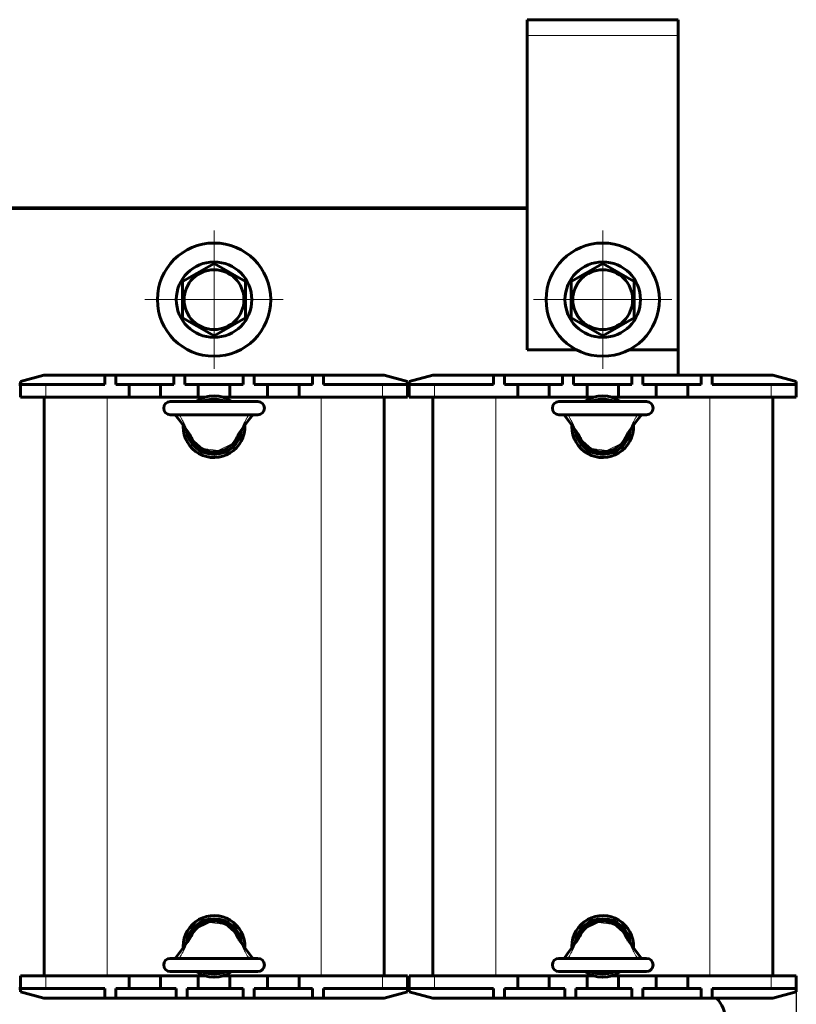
# Model space of a CAD drawing. Header units: millimetres. Extents: x 0 to 420, y 0 to 594.
# Tile 3 of 7: x 93 to 217, y 159 to 316. Entities that reach past the tile are written whole.
import ezdxf

# ---------------------------------------------------------------- set-up
doc = ezdxf.new("R2010")
doc.units = ezdxf.units.MM
for name, pattern in [('K5LT_AXLED', [19.5, 15, -1.5, 1.5, -1.5]), ('K5LT_BASIC', [0]), ('K5LT_THIN', [0])]:
    doc.linetypes.add(name, pattern=pattern)
doc.layers.add('Системный слой', color=7, linetype='Continuous')
doc.styles.add('KDIMTEXTSTYLE', font='GOST_AU.SHX', dxfattribs={"width": 0.96, "oblique": 15, "height": 5})
doc.dimstyles.new('KDIMSTYLE (1.00)', dxfattribs={"dimtxt": 5, "dimasz": 1, "dimexe": 2, "dimexo": 0, "dimgap": 1, "dimtad": 1, "dimtxsty": 'KDIMTEXTSTYLE', "dimsah": 1, "dimcen": 0, "dimdle": 1, "dimadec": 0, "dimazin": 0, "dimtfac": 0.667, "dimtmove": 0, "dimatfit": 3, "dimfxl": 1, "dimtvp": 1, "dimtolj": 1, "dimtzin": 0, "dimarcsym": 0})

# ---------------------------------------------------------------- blocks, each defined once
blk = doc.blocks.new('U0')
at = {"layer": 'Системный слой', "color": 150, "linetype": 'K5LT_BASIC', "lineweight": 60, "true_color": 0x0080ff}
for p, q in [((172.33, 163.67), (177.33, 163.67)), ((183.33, 163.67), (184.45, 163.67)), ((187.22, 163.67), (188.33, 163.67)), ((194.33, 163.67), (199.33, 163.67))]:
    blk.add_line(p, q, dxfattribs=at)
blk = doc.blocks.new('U1')
at = {"layer": 'Системный слой', "color": 150, "linetype": 'K5LT_BASIC', "lineweight": 60, "true_color": 0x0080ff}
for p, q in [((172.33, 255.67), (177.33, 255.67)), ((183.33, 255.67), (184.45, 255.67)), ((187.22, 255.67), (188.33, 255.67)), ((194.33, 255.67), (199.33, 255.67))]:
    blk.add_line(p, q, dxfattribs=at)
blk = doc.blocks.new('U2')
at = {"layer": 'Системный слой', "color": 150, "linetype": 'K5LT_BASIC', "lineweight": 60, "true_color": 0x0080ff}
for p, q in [((110.58, 163.67), (115.58, 163.67)), ((121.58, 163.67), (122.7, 163.67)), ((125.47, 163.67), (126.58, 163.67)), ((132.58, 163.67), (137.58, 163.67))]:
    blk.add_line(p, q, dxfattribs=at)
blk = doc.blocks.new('U3')
at = {"layer": 'Системный слой', "color": 150, "linetype": 'K5LT_BASIC', "lineweight": 60, "true_color": 0x0080ff}
for p, q in [((110.58, 255.67), (115.58, 255.67)), ((121.58, 255.67), (122.7, 255.67)), ((125.47, 255.67), (126.58, 255.67)), ((132.58, 255.67), (137.58, 255.67))]:
    blk.add_line(p, q, dxfattribs=at)
blk = doc.blocks.new('U6')
at = {"layer": 'Системный слой', "color": 150, "linetype": 'K5LT_BASIC', "lineweight": 60, "true_color": 0x0080ff}
for p, q in [((190.74, 168.14), (190.11, 169.03)), ((191.36, 167.28), (190.74, 168.14)), ((191.99, 166.47), (191.36, 167.28))]:
    blk.add_line(p, q, dxfattribs=at)
blk = doc.blocks.new('U7')
at = {"layer": 'Системный слой', "color": 150, "linetype": 'K5LT_BASIC', "lineweight": 60, "true_color": 0x0080ff}
for p, q in [((180.92, 168.13), (181.56, 169.03)), ((180.3, 167.28), (180.92, 168.13)), ((179.68, 166.47), (180.3, 167.28))]:
    blk.add_line(p, q, dxfattribs=at)
blk = doc.blocks.new('U13')
at = {"layer": 'Системный слой', "color": 150, "linetype": 'K5LT_BASIC', "lineweight": 60, "true_color": 0x0080ff}
for p, q in [((117.93, 252.87), (118.55, 252.05)), ((118.55, 252.05), (119.17, 251.2)), ((119.17, 251.2), (119.81, 250.3))]:
    blk.add_line(p, q, dxfattribs=at)
blk = doc.blocks.new('U14')
at = {"layer": 'Системный слой', "color": 150, "linetype": 'K5LT_BASIC', "lineweight": 60, "true_color": 0x0080ff}
for p, q in [((129.61, 252.05), (128.99, 251.2)), ((130.24, 252.87), (129.61, 252.05)), ((128.99, 251.2), (128.36, 250.3))]:
    blk.add_line(p, q, dxfattribs=at)
blk = doc.blocks.new('U15')
at = {"layer": 'Системный слой', "color": 150, "linetype": 'K5LT_BASIC', "lineweight": 60, "true_color": 0x0080ff}
for p, q in [((179.68, 252.87), (180.3, 252.05)), ((180.3, 252.05), (180.92, 251.2)), ((180.92, 251.2), (181.56, 250.3))]:
    blk.add_line(p, q, dxfattribs=at)
blk = doc.blocks.new('U16')
at = {"layer": 'Системный слой', "color": 150, "linetype": 'K5LT_BASIC', "lineweight": 60, "true_color": 0x0080ff}
for p, q in [((191.36, 252.05), (190.74, 251.2)), ((191.99, 252.87), (191.36, 252.05)), ((190.74, 251.2), (190.11, 250.3))]:
    blk.add_line(p, q, dxfattribs=at)
blk = doc.blocks.new('U17')
at = {"layer": 'Системный слой', "color": 150, "linetype": 'K5LT_BASIC', "lineweight": 60, "true_color": 0x0080ff}
for p, q in [((93.08, 257.67), (93.33, 257.67)), ((154.83, 257.67), (155.08, 257.67))]:
    blk.add_line(p, q, dxfattribs=at)
blk = doc.blocks.new('U18')
at = {"layer": 'Системный слой', "color": 150, "linetype": 'K5LT_BASIC', "lineweight": 60, "true_color": 0x0080ff}
for p, q in [((128.99, 168.14), (128.36, 169.03)), ((129.61, 167.28), (128.99, 168.14)), ((130.24, 166.47), (129.61, 167.28))]:
    blk.add_line(p, q, dxfattribs=at)
blk = doc.blocks.new('U19')
at = {"layer": 'Системный слой', "color": 150, "linetype": 'K5LT_BASIC', "lineweight": 60, "true_color": 0x0080ff}
for p, q in [((119.17, 168.13), (119.81, 169.03)), ((118.55, 167.28), (119.17, 168.13)), ((117.93, 166.47), (118.55, 167.28))]:
    blk.add_line(p, q, dxfattribs=at)
blk = doc.blocks.new('U20')
at = {"layer": 'Системный слой', "color": 150, "linetype": 'K5LT_BASIC', "lineweight": 60, "true_color": 0x0080ff}
for start, end in [(54.7187, 125.2813), (180, 2.4479), (177.5521, 180)]:
    blk.add_arc((185.83, 250.97), 4.9, start, end, dxfattribs=at)
blk = doc.blocks.new('U21')
at = {"layer": 'Системный слой', "color": 150, "linetype": 'K5LT_BASIC', "lineweight": 60, "true_color": 0x0080ff}
for start, end in [(357.5521, 180), (180, 182.4479), (234.7187, 305.2813)]:
    blk.add_arc((185.83, 168.37), 4.9, start, end, dxfattribs=at)
blk = doc.blocks.new('U22')
at = {"layer": 'Системный слой', "color": 150, "linetype": 'K5LT_BASIC', "lineweight": 60, "true_color": 0x0080ff}
for start, end in [(7.0448, 172.9551), (245.38, 294.62)]:
    blk.add_arc((185.83, 168.37), 4.4, start, end, dxfattribs=at)
blk = doc.blocks.new('U23')
at = {"layer": 'Системный слой', "color": 150, "linetype": 'K5LT_BASIC', "lineweight": 60, "true_color": 0x0080ff}
for start, end in [(65.38, 114.62), (187.0448, 352.9551)]:
    blk.add_arc((185.83, 250.97), 4.4, start, end, dxfattribs=at)
blk = doc.blocks.new('U24')
at = {"layer": 'Системный слой', "color": 150, "linetype": 'K5LT_BASIC', "lineweight": 60, "true_color": 0x0080ff}
for start, end in [(54.7187, 125.2813), (180, 2.4479), (177.5521, 180)]:
    blk.add_arc((124.08, 250.97), 4.9, start, end, dxfattribs=at)
blk = doc.blocks.new('U25')
at = {"layer": 'Системный слой', "color": 150, "linetype": 'K5LT_BASIC', "lineweight": 60, "true_color": 0x0080ff}
for start, end in [(357.5521, 180), (180, 182.4479), (234.7187, 305.2813)]:
    blk.add_arc((124.08, 168.37), 4.9, start, end, dxfattribs=at)
blk = doc.blocks.new('U26')
at = {"layer": 'Системный слой', "color": 150, "linetype": 'K5LT_BASIC', "lineweight": 60, "true_color": 0x0080ff}
for start, end in [(7.0448, 172.9551), (245.38, 294.62)]:
    blk.add_arc((124.08, 168.37), 4.4, start, end, dxfattribs=at)
blk = doc.blocks.new('U27')
at = {"layer": 'Системный слой', "color": 150, "linetype": 'K5LT_BASIC', "lineweight": 60, "true_color": 0x0080ff}
for start, end in [(65.38, 114.62), (187.0448, 352.9551)]:
    blk.add_arc((124.08, 250.97), 4.4, start, end, dxfattribs=at)
blk = doc.blocks.new('U28')
at = {"layer": 'Системный слой', "color": 150, "linetype": 'K5LT_BASIC', "lineweight": 60, "true_color": 0x0080ff}
for p, q in [((93.33, 161.67), (93.08, 161.67)), ((155.08, 161.67), (154.83, 161.67))]:
    blk.add_line(p, q, dxfattribs=at)
blk = doc.blocks.new('U33')
at = {"layer": 'Системный слой', "color": 150, "linetype": 'K5LT_BASIC', "lineweight": 60, "true_color": 0x0080ff}
for p, q in [((173.83, 263.17), (181.71, 263.17)), ((189.96, 263.17), (197.83, 263.17))]:
    blk.add_line(p, q, dxfattribs=at)
blk = doc.blocks.new('U34')
at = {"layer": 'Системный слой', "color": 7, "linetype": 'K5LT_THIN', "lineweight": 18}
for p, q in [((182.89, 171.03), (185.15, 172.17)), ((185.15, 172.17), (187.62, 171.83)), ((182.32, 170.29), (182.89, 171.03)), ((187.62, 171.83), (189.34, 170.29))]:
    blk.add_line(p, q, dxfattribs=at)
for centre, start, end in [((184.95, 168.83), 150.9338, 152.4786), ((186.72, 168.83), 27.521, 29.0666)]:
    blk.add_arc(centre, 3, start, end, dxfattribs=at)
blk = doc.blocks.new('U37')
at = {"layer": 'Системный слой', "color": 7, "linetype": 'K5LT_THIN', "lineweight": 18}
for p, q in [((122.3, 247.51), (120.57, 249.05)), ((127.59, 249.05), (127.02, 248.3)), ((124.76, 247.17), (122.3, 247.51)), ((127.02, 248.3), (124.76, 247.17))]:
    blk.add_line(p, q, dxfattribs=at)
for centre, start, end in [((123.2, 250.51), 207.521, 209.0666), ((124.97, 250.51), 330.9338, 332.4786)]:
    blk.add_arc(centre, 3, start, end, dxfattribs=at)
blk = doc.blocks.new('U38')
at = {"layer": 'Системный слой', "color": 7, "linetype": 'K5LT_THIN', "lineweight": 18}
for p, q in [((184.05, 247.51), (182.32, 249.05)), ((189.34, 249.05), (188.77, 248.3)), ((186.51, 247.17), (184.05, 247.51)), ((188.77, 248.3), (186.51, 247.17))]:
    blk.add_line(p, q, dxfattribs=at)
for centre, start, end in [((184.95, 250.51), 207.521, 209.0666), ((186.72, 250.51), 330.9338, 332.4786)]:
    blk.add_arc(centre, 3, start, end, dxfattribs=at)
blk = doc.blocks.new('U39')
at = {"layer": 'Системный слой', "color": 7, "linetype": 'K5LT_THIN', "lineweight": 18}
for p, q in [((121.14, 171.03), (123.4, 172.17)), ((123.4, 172.17), (125.87, 171.83)), ((120.57, 170.29), (121.14, 171.03)), ((125.87, 171.83), (127.59, 170.29))]:
    blk.add_line(p, q, dxfattribs=at)
for centre, start, end in [((123.2, 168.83), 150.9338, 152.4786), ((124.97, 168.83), 27.521, 29.0666)]:
    blk.add_arc(centre, 3, start, end, dxfattribs=at)
blk = doc.blocks.new('KDIMARROW_01')
at = {"layer": 'Системный слой'}
blk.add_hatch(color=0, dxfattribs=at).paths.add_polyline_path([(-7, -0.92), (0, 0), (-7, 0.92), (-6.3, 0)])
at = {"layer": 'Системный слой', "color": 0, "linetype": 'K5LT_THIN', "lineweight": 18}
for p, q in [((-6.3, 0), (-7, 0.92)), ((-7, 0.92), (0, 0)), ((0, 0), (-7, -0.92)), ((-7, -0.92), (-6.3, 0)), ((0, 0), (-1, 0))]:
    blk.add_line(p, q, dxfattribs=at)
blk = doc.blocks.new('U43')
at = {"layer": 'Системный слой', "color": 30, "linetype": 'K5LT_AXLED', "lineweight": 18, "true_color": 0xff8000}
for q in [(124.08, 282.17), (113.08, 271.17), (135.08, 271.17), (124.08, 260.17)]:
    blk.add_line((124.08, 271.17), q, dxfattribs=at)
blk = doc.blocks.new('U45')
at = {"layer": 'Системный слой', "color": 30, "linetype": 'K5LT_AXLED', "lineweight": 18, "true_color": 0xff8000}
for q in [(185.83, 282.17), (174.83, 271.17), (196.83, 271.17), (185.83, 260.17)]:
    blk.add_line((185.83, 271.17), q, dxfattribs=at)

msp = doc.modelspace()

# ---------------------------------------------------------------- linework, layer by layer
at = {"layer": 'Системный слой', "color": 150, "linetype": 'K5LT_BASIC', "lineweight": 60, "true_color": 0x0080ff}
for p, q in [((173.834, 315.666), (173.834, 313.166)), ((173.834, 315.666), (197.834, 315.666)), ((197.834, 313.166), (197.834, 315.666)), ((173.834, 313.166), (173.834, 263.166)), ((197.834, 263.166), (197.834, 313.166)), ((74.334, 285.766), (173.834, 285.766)), ((173.834, 285.666), (74.334, 285.666)), ((119.084, 274.053), (124.084, 276.94)), ((124.084, 276.94), (129.084, 274.053)), ((180.834, 274.053), (185.834, 276.94)), ((185.834, 276.94), (190.834, 274.053)), ((119.084, 268.279), (119.084, 274.053)), ((129.084, 274.053), (129.084, 268.279)), ((180.834, 268.279), (180.834, 274.053)), ((190.834, 274.053), (190.834, 268.279)), ((124.084, 265.393), (119.084, 268.279)), ((129.084, 268.279), (124.084, 265.393)), ((185.834, 265.393), (180.834, 268.279)), ((190.834, 268.279), (185.834, 265.393)), ((197.834, 259.166), (197.834, 263.166)), ((97.066, 259.166), (93.334, 258.166)), ((97.066, 259.166), (106.709, 259.166)), ((106.709, 259.166), (108.459, 259.166)), ((106.709, 257.666), (106.709, 259.166)), ((108.459, 257.666), (108.459, 259.166)), ((108.459, 259.166), (117.709, 259.166)), ((117.709, 257.666), (117.709, 259.166)), ((117.709, 259.166), (119.459, 259.166)), ((119.459, 259.166), (128.709, 259.166)), ((119.459, 257.666), (119.459, 259.166)), ((128.709, 257.666), (128.709, 259.166)), ((128.709, 259.166), (130.459, 259.166)), ((130.459, 259.166), (139.709, 259.166)), ((130.459, 257.666), (130.459, 259.166)), ((139.709, 259.166), (141.459, 259.166)), ((139.709, 257.666), (139.709, 259.166)), ((141.459, 259.166), (151.102, 259.166)), ((141.459, 257.666), (141.459, 259.166)), ((154.834, 258.166), (151.102, 259.166)), ((158.816, 259.166), (155.084, 258.166)), ((158.816, 259.166), (168.459, 259.166)), ((168.459, 259.166), (170.209, 259.166)), ((168.459, 257.666), (168.459, 259.166)), ((170.209, 257.666), (170.209, 259.166)), ((170.209, 259.166), (179.459, 259.166)), ((179.459, 257.666), (179.459, 259.166)), ((179.459, 259.166), (181.209, 259.166)), ((181.209, 259.166), (190.459, 259.166)), ((181.209, 257.666), (181.209, 259.166)), ((190.459, 257.666), (190.459, 259.166)), ((190.459, 259.166), (192.209, 259.166)), ((192.209, 259.166), (201.459, 259.166)), ((192.209, 257.666), (192.209, 259.166)), ((201.459, 259.166), (203.209, 259.166)), ((201.459, 257.666), (201.459, 259.166)), ((203.209, 259.166), (212.852, 259.166)), ((203.209, 257.666), (203.209, 259.166)), ((216.584, 258.166), (212.852, 259.166)), ((93.334, 257.666), (93.334, 258.166)), ((93.334, 257.666), (97.334, 257.666)), ((93.334, 255.666), (93.334, 257.666)), ((97.334, 257.666), (106.709, 257.666)), ((108.459, 257.666), (110.584, 257.666)), ((110.584, 257.666), (110.584, 255.666)), ((113.084, 257.666), (110.584, 257.666)), ((115.584, 257.666), (113.084, 257.666)), ((115.584, 255.666), (115.584, 257.666)), ((115.584, 257.666), (117.709, 257.666)), ((119.459, 257.666), (121.584, 257.666)), ((124.084, 257.666), (121.584, 257.666)), ((121.584, 257.666), (121.584, 255.666)), ((126.584, 257.666), (124.084, 257.666)), ((126.584, 255.666), (126.584, 257.666)), ((126.584, 257.666), (128.709, 257.666)), ((130.459, 257.666), (132.584, 257.666)), ((132.584, 257.666), (132.584, 255.666)), ((135.084, 257.666), (132.584, 257.666)), ((137.584, 257.666), (135.084, 257.666)), ((137.584, 255.666), (137.584, 257.666)), ((137.584, 257.666), (139.709, 257.666)), ((141.459, 257.666), (150.834, 257.666)), ((150.834, 257.666), (154.834, 257.666)), ((154.834, 257.666), (154.834, 258.166)), ((154.834, 255.666), (154.834, 257.666)), ((155.084, 257.666), (155.084, 258.166)), ((155.084, 257.666), (159.084, 257.666)), ((155.084, 255.666), (155.084, 257.666)), ((159.084, 257.666), (168.459, 257.666)), ((170.209, 257.666), (172.334, 257.666)), ((172.334, 257.666), (172.334, 255.666)), ((174.834, 257.666), (172.334, 257.666)), ((177.334, 257.666), (174.834, 257.666)), ((177.334, 255.666), (177.334, 257.666)), ((177.334, 257.666), (179.459, 257.666)), ((181.209, 257.666), (183.334, 257.666)), ((185.834, 257.666), (183.334, 257.666)), ((183.334, 257.666), (183.334, 255.666)), ((188.334, 257.666), (185.834, 257.666)), ((188.334, 255.666), (188.334, 257.666)), ((188.334, 257.666), (190.459, 257.666)), ((192.209, 257.666), (194.334, 257.666)), ((194.334, 257.666), (194.334, 255.666)), ((196.834, 257.666), (194.334, 257.666)), ((199.334, 257.666), (196.834, 257.666)), ((199.334, 255.666), (199.334, 257.666)), ((199.334, 257.666), (201.459, 257.666)), ((203.209, 257.666), (212.584, 257.666)), ((212.584, 257.666), (216.584, 257.666)), ((216.584, 257.666), (216.584, 258.166)), ((216.584, 255.666), (216.584, 257.666)), ((93.334, 255.666), (97.334, 255.666)), ((97.084, 163.666), (97.084, 255.666)), ((97.334, 255.666), (110.584, 255.666)), ((115.584, 255.666), (121.584, 255.666)), ((126.584, 255.666), (132.584, 255.666)), ((137.584, 255.666), (150.834, 255.666)), ((150.834, 255.666), (154.834, 255.666)), ((151.084, 163.666), (151.084, 255.666)), ((155.084, 255.666), (159.084, 255.666)), ((158.834, 163.666), (158.834, 255.666)), ((159.084, 255.666), (172.334, 255.666)), ((177.334, 255.666), (183.334, 255.666)), ((188.334, 255.666), (194.334, 255.666)), ((199.334, 255.666), (212.584, 255.666)), ((212.584, 255.666), (216.584, 255.666)), ((212.834, 163.666), (212.834, 255.666)), ((131.034, 254.966), (117.134, 254.966)), ((192.784, 254.966), (178.884, 254.966)), ((131.034, 252.866), (117.134, 252.866)), ((192.784, 252.866), (178.884, 252.866)), ((117.134, 166.466), (131.034, 166.466)), ((178.884, 166.466), (192.784, 166.466)), ((117.134, 164.366), (131.034, 164.366)), ((178.884, 164.366), (192.784, 164.366)), ((97.334, 163.666), (93.334, 163.666)), ((93.334, 163.666), (93.334, 161.666)), ((110.584, 163.666), (97.334, 163.666)), ((110.584, 163.666), (110.584, 161.666)), ((115.584, 161.666), (115.584, 163.666)), ((121.584, 163.666), (115.584, 163.666)), ((121.584, 163.666), (121.584, 161.666)), ((126.584, 161.666), (126.584, 163.666)), ((132.584, 163.666), (126.584, 163.666)), ((132.584, 163.666), (132.584, 161.666)), ((137.584, 161.666), (137.584, 163.666)), ((150.834, 163.666), (137.584, 163.666)), ((154.834, 163.666), (150.834, 163.666)), ((154.834, 163.666), (154.834, 161.666)), ((159.084, 163.666), (155.084, 163.666)), ((155.084, 163.666), (155.084, 161.666)), ((172.334, 163.666), (159.084, 163.666)), ((172.334, 163.666), (172.334, 161.666)), ((177.334, 161.666), (177.334, 163.666)), ((183.334, 163.666), (177.334, 163.666)), ((183.334, 163.666), (183.334, 161.666)), ((188.334, 161.666), (188.334, 163.666)), ((194.334, 163.666), (188.334, 163.666)), ((194.334, 163.666), (194.334, 161.666)), ((199.334, 161.666), (199.334, 163.666)), ((212.584, 163.666), (199.334, 163.666)), ((216.584, 163.666), (212.584, 163.666)), ((216.584, 163.666), (216.584, 161.666)), ((97.334, 161.666), (93.334, 161.666)), ((93.334, 161.666), (93.334, 161.166)), ((106.709, 161.666), (97.334, 161.666)), ((106.709, 161.666), (106.709, 160.166)), ((108.459, 161.666), (108.459, 160.166)), ((110.584, 161.666), (108.459, 161.666)), ((110.584, 161.666), (113.084, 161.666)), ((113.084, 161.666), (115.584, 161.666)), ((118.084, 161.666), (115.584, 161.666)), ((118.084, 161.666), (118.084, 160.166)), ((119.834, 161.666), (119.834, 160.166)), ((121.584, 161.666), (119.834, 161.666)), ((121.584, 161.666), (124.084, 161.666)), ((124.084, 161.666), (126.584, 161.666)), ((128.709, 161.666), (126.584, 161.666)), ((128.709, 161.666), (128.709, 160.166)), ((130.459, 161.666), (130.459, 160.166)), ((132.584, 161.666), (130.459, 161.666)), ((132.584, 161.666), (135.084, 161.666)), ((135.084, 161.666), (137.584, 161.666)), ((139.709, 161.666), (137.584, 161.666)), ((139.709, 161.666), (139.709, 160.166)), ((141.459, 161.666), (141.459, 160.166)), ((150.834, 161.666), (141.459, 161.666)), ((154.834, 161.666), (150.834, 161.666)), ((154.834, 161.666), (154.834, 161.166)), ((159.084, 161.666), (155.084, 161.666)), ((155.084, 161.666), (155.084, 161.166)), ((168.459, 161.666), (159.084, 161.666)), ((168.459, 161.666), (168.459, 160.166)), ((170.209, 161.666), (170.209, 160.166)), ((172.334, 161.666), (170.209, 161.666)), ((172.334, 161.666), (174.834, 161.666)), ((174.834, 161.666), (177.334, 161.666)), ((179.834, 161.666), (177.334, 161.666)), ((179.834, 161.666), (179.834, 160.166)), ((181.584, 161.666), (181.584, 160.166)), ((183.334, 161.666), (181.584, 161.666)), ((183.334, 161.666), (185.834, 161.666)), ((185.834, 161.666), (188.334, 161.666)), ((190.459, 161.666), (188.334, 161.666)), ((190.459, 161.666), (190.459, 160.166)), ((192.209, 161.666), (192.209, 160.166)), ((194.334, 161.666), (192.209, 161.666)), ((194.334, 161.666), (196.834, 161.666)), ((196.834, 161.666), (199.334, 161.666)), ((201.459, 161.666), (199.334, 161.666)), ((201.459, 161.666), (201.459, 160.166)), ((203.209, 161.666), (203.209, 160.166)), ((212.584, 161.666), (203.209, 161.666)), ((216.584, 161.666), (212.584, 161.666)), ((216.584, 161.666), (216.584, 161.166)), ((93.334, 161.166), (97.066, 160.166)), ((106.709, 160.166), (97.066, 160.166)), ((108.459, 160.166), (106.709, 160.166)), ((118.084, 160.166), (108.459, 160.166)), ((119.834, 160.166), (118.084, 160.166)), ((128.709, 160.166), (119.834, 160.166)), ((130.459, 160.166), (128.709, 160.166)), ((139.709, 160.166), (130.459, 160.166)), ((141.459, 160.166), (139.709, 160.166)), ((151.102, 160.166), (141.459, 160.166)), ((151.102, 160.166), (154.834, 161.166)), ((155.084, 161.166), (158.816, 160.166)), ((168.459, 160.166), (158.816, 160.166)), ((170.209, 160.166), (168.459, 160.166)), ((179.834, 160.166), (170.209, 160.166)), ((181.584, 160.166), (179.834, 160.166)), ((190.459, 160.166), (181.584, 160.166)), ((192.209, 160.166), (190.459, 160.166)), ((201.459, 160.166), (192.209, 160.166)), ((203.209, 160.166), (201.459, 160.166)), ((212.852, 160.166), (203.209, 160.166)), ((212.852, 160.166), (216.584, 161.166))]:
    msp.add_line(p, q, dxfattribs=at)
at = {"layer": 'Системный слой', "color": 7, "linetype": 'K5LT_THIN', "lineweight": 18}
for p, q in [((197.834, 313.166), (173.834, 313.166)), ((97.334, 255.666), (97.334, 257.666)), ((150.834, 255.666), (150.834, 257.666)), ((159.084, 255.666), (159.084, 257.666)), ((212.584, 255.666), (212.584, 257.666)), ((107.084, 163.666), (107.084, 255.666)), ((141.084, 163.666), (141.084, 255.666)), ((168.834, 163.666), (168.834, 255.666)), ((202.834, 163.666), (202.834, 255.666)), ((97.334, 163.666), (97.334, 161.666)), ((150.834, 163.666), (150.834, 161.666)), ((159.084, 163.666), (159.084, 161.666)), ((212.584, 163.666), (212.584, 161.666))]:
    msp.add_line(p, q, dxfattribs=at)
at = {"layer": 'Системный слой', "color": 150, "linetype": 'K5LT_BASIC', "lineweight": 60, "true_color": 0x0080ff}
for centre, radius in [((124.084, 271.166), 9), ((185.834, 271.166), 9), ((124.084, 271.166), 6), ((185.834, 271.166), 6), ((124.084, 271.166), 4.75), ((185.834, 271.166), 4.75)]:
    msp.add_circle(centre, radius, dxfattribs=at)
for centre, radius, start, end in [((117.134, 253.916), 1.05, 90, 270), ((131.034, 253.916), 1.05, 270, 90), ((178.884, 253.916), 1.05, 90, 270), ((192.784, 253.916), 1.05, 270, 90), ((123.2, 250.506), 3.003, 207.52103, 209.06656), ((124.084, 250.966), 4, 207.52081, 332.47918), ((124.966, 250.506), 3.005, 330.93377, 332.47862), ((184.95, 250.506), 3.003, 207.52103, 209.06656), ((185.834, 250.966), 4, 207.52081, 332.47918), ((186.716, 250.506), 3.005, 330.93377, 332.47862), ((124.084, 168.366), 4, 27.52081, 152.47918), ((185.834, 168.366), 4, 27.52081, 152.47918), ((123.201, 168.826), 3.005, 150.93377, 152.47862), ((124.968, 168.827), 3.003, 27.52103, 29.06656), ((184.951, 168.826), 3.005, 150.93377, 152.47862), ((186.718, 168.827), 3.003, 27.52103, 29.06656), ((117.134, 165.416), 1.05, 90, 270), ((131.034, 165.416), 1.05, 270, 90), ((178.884, 165.416), 1.05, 90, 270), ((192.784, 165.416), 1.05, 270, 90), ((200.334, 156.666), 5, 0, 44.427)]:
    msp.add_arc(centre, radius, start, end, dxfattribs=at)
for points, knots in [([(118.606, 252.791), (118.594, 252.811), (118.572, 252.841), (118.543, 252.862), (118.527, 252.866), (118.521, 252.866)], [0, 0, 0, 0, 2.4967269, 4.4966787, 6, 6, 6, 6]), ([(129.561, 252.791), (129.573, 252.811), (129.596, 252.841), (129.624, 252.862), (129.64, 252.866), (129.646, 252.866)], [0, 0, 0, 0, 2.4967265, 4.4966783, 6, 6, 6, 6]), ([(180.356, 252.791), (180.344, 252.811), (180.322, 252.841), (180.293, 252.862), (180.277, 252.866), (180.271, 252.866)], [0, 0, 0, 0, 2.4967269, 4.4966787, 6, 6, 6, 6]), ([(191.311, 252.791), (191.323, 252.811), (191.346, 252.841), (191.374, 252.862), (191.39, 252.866), (191.396, 252.866)], [0, 0, 0, 0, 2.4967265, 4.4966783, 6, 6, 6, 6]), ([(120.536, 249.118), (120.457, 249.269), (120.375, 249.418), (120.203, 249.713), (120.113, 249.858), (120.01, 250.012), (120.003, 250.023), (119.977, 250.062), (119.958, 250.089), (119.923, 250.141), (119.905, 250.165), (119.872, 250.212), (119.856, 250.234), (119.83, 250.271), (119.819, 250.286), (119.808, 250.3)], [0, 0, 0, 0, 3.6, 3.6, 7.2, 7.2, 7.4863589, 7.4863589, 8.1780284, 8.1780284, 8.8068189, 8.8068189, 9.3784465, 9.3784465, 9.7592588, 9.7592588, 9.7592588, 9.7592588]), ([(127.631, 249.118), (127.666, 249.185), (127.702, 249.253), (127.803, 249.436), (127.869, 249.552), (128.026, 249.813), (128.119, 249.957), (128.231, 250.121), (128.247, 250.144), (128.285, 250.198), (128.307, 250.229), (128.339, 250.273), (128.349, 250.287), (128.359, 250.3)], [0, 0, 0, 0, 1.6102903, 1.6102903, 4.4282984, 4.4282984, 8.0282984, 8.0282984, 8.6097173, 8.6097173, 9.406986, 9.406986, 9.7593349, 9.7593349, 9.7593349, 9.7593349]), ([(182.286, 249.118), (182.207, 249.269), (182.125, 249.418), (181.953, 249.713), (181.863, 249.858), (181.76, 250.012), (181.753, 250.023), (181.727, 250.062), (181.708, 250.089), (181.673, 250.141), (181.655, 250.165), (181.622, 250.212), (181.606, 250.234), (181.58, 250.271), (181.569, 250.286), (181.558, 250.3)], [0, 0, 0, 0, 3.6, 3.6, 7.2, 7.2, 7.4863589, 7.4863589, 8.1780284, 8.1780284, 8.8068189, 8.8068189, 9.3784465, 9.3784465, 9.7592588, 9.7592588, 9.7592588, 9.7592588]), ([(189.381, 249.118), (189.416, 249.185), (189.452, 249.253), (189.553, 249.436), (189.619, 249.552), (189.776, 249.813), (189.869, 249.957), (189.981, 250.121), (189.997, 250.144), (190.035, 250.198), (190.057, 250.229), (190.089, 250.273), (190.099, 250.287), (190.109, 250.3)], [0, 0, 0, 0, 1.6102903, 1.6102903, 4.4282984, 4.4282984, 8.0282984, 8.0282984, 8.6097173, 8.6097173, 9.406986, 9.406986, 9.7593349, 9.7593349, 9.7593349, 9.7593349]), ([(120.536, 170.214), (120.501, 170.147), (120.465, 170.08), (120.364, 169.896), (120.298, 169.78), (120.141, 169.519), (120.049, 169.375), (119.936, 169.211), (119.92, 169.188), (119.882, 169.135), (119.86, 169.104), (119.828, 169.059), (119.818, 169.046), (119.808, 169.032)], [0, 0, 0, 0, 1.6102903, 1.6102903, 4.4282984, 4.4282984, 8.0282984, 8.0282984, 8.6097173, 8.6097173, 9.406986, 9.406986, 9.7593349, 9.7593349, 9.7593349, 9.7593349]), ([(127.631, 170.214), (127.71, 170.063), (127.792, 169.914), (127.964, 169.62), (128.055, 169.474), (128.157, 169.321), (128.165, 169.309), (128.19, 169.271), (128.209, 169.243), (128.245, 169.192), (128.262, 169.167), (128.295, 169.12), (128.311, 169.098), (128.337, 169.061), (128.348, 169.047), (128.359, 169.032)], [0, 0, 0, 0, 3.6, 3.6, 7.2, 7.2, 7.4863589, 7.4863589, 8.1780284, 8.1780284, 8.8068189, 8.8068189, 9.3784465, 9.3784465, 9.7592588, 9.7592588, 9.7592588, 9.7592588]), ([(182.286, 170.214), (182.251, 170.147), (182.215, 170.08), (182.114, 169.896), (182.048, 169.78), (181.891, 169.519), (181.799, 169.375), (181.686, 169.211), (181.67, 169.188), (181.632, 169.135), (181.61, 169.104), (181.578, 169.059), (181.568, 169.046), (181.558, 169.032)], [0, 0, 0, 0, 1.6102903, 1.6102903, 4.4282984, 4.4282984, 8.0282984, 8.0282984, 8.6097173, 8.6097173, 9.406986, 9.406986, 9.7593349, 9.7593349, 9.7593349, 9.7593349]), ([(189.381, 170.214), (189.46, 170.063), (189.542, 169.914), (189.714, 169.62), (189.805, 169.474), (189.907, 169.321), (189.915, 169.309), (189.94, 169.271), (189.959, 169.243), (189.995, 169.192), (190.012, 169.167), (190.045, 169.12), (190.061, 169.098), (190.087, 169.061), (190.098, 169.047), (190.109, 169.032)], [0, 0, 0, 0, 3.6, 3.6, 7.2, 7.2, 7.4863589, 7.4863589, 8.1780284, 8.1780284, 8.8068189, 8.8068189, 9.3784465, 9.3784465, 9.7592588, 9.7592588, 9.7592588, 9.7592588]), ([(118.606, 166.541), (118.594, 166.521), (118.572, 166.491), (118.543, 166.47), (118.527, 166.466), (118.521, 166.466)], [0, 0, 0, 0, 2.4967265, 4.4966783, 6, 6, 6, 6]), ([(129.561, 166.541), (129.573, 166.521), (129.596, 166.491), (129.624, 166.47), (129.64, 166.466), (129.646, 166.466)], [0, 0, 0, 0, 2.4967269, 4.4966787, 6, 6, 6, 6]), ([(180.356, 166.541), (180.344, 166.521), (180.322, 166.491), (180.293, 166.47), (180.277, 166.466), (180.271, 166.466)], [0, 0, 0, 0, 2.4967265, 4.4966783, 6, 6, 6, 6]), ([(191.311, 166.541), (191.323, 166.521), (191.346, 166.491), (191.374, 166.47), (191.39, 166.466), (191.396, 166.466)], [0, 0, 0, 0, 2.4967269, 4.4966787, 6, 6, 6, 6])]:
    msp.add_open_spline(points, degree=3, knots=knots, dxfattribs=at)
at = {"layer": 'Системный слой', "color": 7, "linetype": 'K5LT_THIN', "lineweight": 18}
for points, knots in [([(118.606, 252.791), (118.696, 252.644), (118.861, 252.367), (119.067, 251.987), (119.217, 251.696), (119.314, 251.496), (119.376, 251.362), (119.421, 251.263), (119.458, 251.181), (119.489, 251.108), (119.519, 251.038), (119.547, 250.97), (119.575, 250.902), (119.6, 250.84), (119.623, 250.781), (119.644, 250.726), (119.665, 250.671), (119.683, 250.623), (119.698, 250.579), (119.713, 250.538), (119.727, 250.498), (119.74, 250.461), (119.756, 250.415), (119.773, 250.371), (119.788, 250.334), (119.799, 250.314), (119.806, 250.304), (119.808, 250.3)], [0, 0, 0, 0, 4.6245081, 8.6500092, 11.6814488, 13.5780064, 14.8287163, 15.828633, 16.6561683, 17.4212949, 18.1167836, 18.885156, 19.6268035, 20.3408161, 20.9470814, 21.6005802, 22.2463034, 22.8474749, 23.3487218, 23.8710496, 24.3924837, 24.9179131, 25.3894807, 26.451759, 27.1143308, 27.6559944, 28, 28, 28, 28]), ([(129.561, 252.791), (129.122, 252.781), (128.296, 252.763), (127.106, 252.743), (125.12, 252.72), (123.14, 252.719), (121.177, 252.742), (119.949, 252.762), (119.105, 252.78), (118.606, 252.791)], [0, 0, 0, 0, 1.2013402, 2.2627918, 3.2597433, 6.6388614, 7.6867363, 8.635352, 10, 10, 10, 10]), ([(129.561, 252.791), (129.471, 252.644), (129.307, 252.367), (129.1, 251.987), (128.95, 251.696), (128.854, 251.496), (128.791, 251.362), (128.746, 251.263), (128.709, 251.181), (128.678, 251.108), (128.648, 251.038), (128.62, 250.97), (128.592, 250.902), (128.567, 250.84), (128.544, 250.781), (128.523, 250.726), (128.503, 250.671), (128.485, 250.623), (128.469, 250.579), (128.454, 250.538), (128.44, 250.498), (128.427, 250.461), (128.411, 250.415), (128.394, 250.371), (128.379, 250.334), (128.368, 250.314), (128.362, 250.304), (128.359, 250.3)], [0, 0, 0, 0, 4.6245196, 8.6500297, 11.6814718, 13.5780252, 14.8287287, 15.828641, 16.6561751, 17.4213018, 18.1167932, 18.8851578, 19.626796, 20.3407969, 20.9470598, 21.6005523, 22.246269, 22.8474346, 23.3486812, 23.8710075, 24.3924389, 24.9178653, 25.3894317, 26.4517122, 27.1142866, 27.6559659, 28, 28, 28, 28]), ([(180.356, 252.791), (180.446, 252.644), (180.611, 252.367), (180.817, 251.987), (180.967, 251.696), (181.064, 251.496), (181.126, 251.362), (181.171, 251.263), (181.208, 251.181), (181.239, 251.108), (181.269, 251.038), (181.297, 250.97), (181.325, 250.902), (181.35, 250.84), (181.373, 250.781), (181.394, 250.726), (181.415, 250.671), (181.433, 250.623), (181.448, 250.579), (181.463, 250.538), (181.477, 250.498), (181.49, 250.461), (181.506, 250.415), (181.523, 250.371), (181.538, 250.334), (181.549, 250.314), (181.556, 250.304), (181.558, 250.3)], [0, 0, 0, 0, 4.6245081, 8.6500092, 11.6814488, 13.5780064, 14.8287163, 15.828633, 16.6561683, 17.4212949, 18.1167836, 18.885156, 19.6268035, 20.3408161, 20.9470814, 21.6005802, 22.2463034, 22.8474749, 23.3487218, 23.8710496, 24.3924837, 24.9179131, 25.3894807, 26.451759, 27.1143308, 27.6559944, 28, 28, 28, 28]), ([(191.311, 252.791), (190.872, 252.781), (190.046, 252.763), (188.856, 252.743), (186.87, 252.72), (184.89, 252.719), (182.927, 252.742), (181.699, 252.762), (180.855, 252.78), (180.356, 252.791)], [0, 0, 0, 0, 1.2013402, 2.2627918, 3.2597433, 6.6388614, 7.6867363, 8.635352, 10, 10, 10, 10]), ([(191.311, 252.791), (191.221, 252.644), (191.057, 252.367), (190.85, 251.987), (190.7, 251.696), (190.604, 251.496), (190.541, 251.362), (190.496, 251.263), (190.459, 251.181), (190.428, 251.108), (190.398, 251.038), (190.37, 250.97), (190.342, 250.902), (190.317, 250.84), (190.294, 250.781), (190.273, 250.726), (190.253, 250.671), (190.235, 250.623), (190.219, 250.579), (190.204, 250.538), (190.19, 250.498), (190.177, 250.461), (190.161, 250.415), (190.144, 250.371), (190.129, 250.334), (190.118, 250.314), (190.112, 250.304), (190.109, 250.3)], [0, 0, 0, 0, 4.6245196, 8.6500297, 11.6814718, 13.5780252, 14.8287287, 15.828641, 16.6561751, 17.4213018, 18.1167932, 18.8851578, 19.626796, 20.3407969, 20.9470598, 21.6005523, 22.246269, 22.8474346, 23.3486812, 23.8710075, 24.3924389, 24.9178653, 25.3894317, 26.4517122, 27.1142866, 27.6559659, 28, 28, 28, 28]), ([(118.606, 166.541), (118.664, 166.636), (118.77, 166.814), (118.914, 167.063), (119.025, 167.269), (119.115, 167.438), (119.186, 167.575), (119.245, 167.694), (119.294, 167.796), (119.338, 167.887), (119.376, 167.97), (119.414, 168.054), (119.452, 168.139), (119.49, 168.226), (119.523, 168.304), (119.552, 168.375), (119.579, 168.439), (119.603, 168.5), (119.625, 168.556), (119.644, 168.606), (119.661, 168.652), (119.677, 168.693), (119.691, 168.733), (119.705, 168.772), (119.719, 168.811), (119.737, 168.86), (119.752, 168.906), (119.768, 168.947), (119.778, 168.974), (119.788, 168.996), (119.797, 169.015), (119.804, 169.026), (119.808, 169.032)], [0, 0, 0, 0, 3.5188102, 6.5562711, 9.1123828, 10.9977414, 12.6936962, 14.0715148, 15.3206008, 16.3912557, 17.3980618, 18.341019, 19.4658512, 20.5415243, 21.5717845, 22.410625, 23.2390733, 24.0494486, 24.7867771, 25.4675018, 26.095557, 26.6672914, 27.2177647, 27.8148692, 28.3937362, 28.9670203, 30.133094, 30.7652213, 31.3425617, 31.8506812, 32.3962776, 33, 33, 33, 33]), ([(129.561, 166.541), (129.471, 166.688), (129.307, 166.966), (129.1, 167.345), (128.95, 167.636), (128.854, 167.836), (128.791, 167.97), (128.746, 168.069), (128.709, 168.152), (128.678, 168.224), (128.648, 168.294), (128.62, 168.362), (128.592, 168.43), (128.567, 168.493), (128.544, 168.551), (128.523, 168.607), (128.503, 168.661), (128.485, 168.709), (128.469, 168.753), (128.454, 168.794), (128.44, 168.834), (128.427, 168.871), (128.411, 168.917), (128.394, 168.961), (128.379, 168.998), (128.368, 169.018), (128.362, 169.028), (128.359, 169.032)], [0, 0, 0, 0, 4.6245081, 8.6500092, 11.6814488, 13.5780064, 14.8287163, 15.828633, 16.6561683, 17.4212949, 18.1167836, 18.885156, 19.6268035, 20.3408161, 20.9470814, 21.6005802, 22.2463034, 22.8474749, 23.3487218, 23.8710496, 24.3924837, 24.9179131, 25.3894807, 26.451759, 27.1143308, 27.6559944, 28, 28, 28, 28]), ([(180.356, 166.541), (180.414, 166.636), (180.52, 166.814), (180.664, 167.063), (180.775, 167.269), (180.865, 167.438), (180.936, 167.575), (180.995, 167.694), (181.044, 167.796), (181.088, 167.887), (181.126, 167.97), (181.164, 168.054), (181.202, 168.139), (181.24, 168.226), (181.273, 168.304), (181.302, 168.375), (181.329, 168.439), (181.353, 168.5), (181.375, 168.556), (181.394, 168.606), (181.411, 168.652), (181.427, 168.693), (181.441, 168.733), (181.455, 168.772), (181.469, 168.811), (181.487, 168.86), (181.502, 168.906), (181.518, 168.947), (181.528, 168.974), (181.538, 168.996), (181.547, 169.015), (181.554, 169.026), (181.558, 169.032)], [0, 0, 0, 0, 3.5188102, 6.5562711, 9.1123828, 10.9977414, 12.6936962, 14.0715148, 15.3206008, 16.3912557, 17.3980618, 18.341019, 19.4658512, 20.5415243, 21.5717845, 22.410625, 23.2390733, 24.0494486, 24.7867771, 25.4675018, 26.095557, 26.6672914, 27.2177647, 27.8148692, 28.3937362, 28.9670203, 30.133094, 30.7652213, 31.3425617, 31.8506812, 32.3962776, 33, 33, 33, 33]), ([(191.311, 166.541), (191.221, 166.688), (191.057, 166.966), (190.85, 167.345), (190.7, 167.636), (190.604, 167.836), (190.541, 167.97), (190.496, 168.069), (190.459, 168.152), (190.428, 168.224), (190.398, 168.294), (190.37, 168.362), (190.342, 168.43), (190.317, 168.493), (190.294, 168.551), (190.273, 168.607), (190.253, 168.661), (190.235, 168.709), (190.219, 168.753), (190.204, 168.794), (190.19, 168.834), (190.177, 168.871), (190.161, 168.917), (190.144, 168.961), (190.129, 168.998), (190.118, 169.018), (190.112, 169.028), (190.109, 169.032)], [0, 0, 0, 0, 4.6245081, 8.6500092, 11.6814488, 13.5780064, 14.8287163, 15.828633, 16.6561683, 17.4212949, 18.1167836, 18.885156, 19.6268035, 20.3408161, 20.9470814, 21.6005802, 22.2463034, 22.8474749, 23.3487218, 23.8710496, 24.3924837, 24.9179131, 25.3894807, 26.451759, 27.1143308, 27.6559944, 28, 28, 28, 28]), ([(118.606, 166.541), (119.045, 166.551), (119.871, 166.569), (121.062, 166.589), (123.047, 166.612), (125.028, 166.613), (126.99, 166.591), (128.218, 166.571), (129.063, 166.553), (129.561, 166.541)], [0, 0, 0, 0, 1.2013402, 2.2627918, 3.2597433, 6.6388614, 7.6867363, 8.635352, 10, 10, 10, 10]), ([(180.356, 166.541), (180.795, 166.551), (181.621, 166.569), (182.812, 166.589), (184.797, 166.612), (186.778, 166.613), (188.74, 166.591), (189.968, 166.571), (190.813, 166.553), (191.311, 166.541)], [0, 0, 0, 0, 1.2013402, 2.2627918, 3.2597433, 6.6388614, 7.6867363, 8.635352, 10, 10, 10, 10])]:
    msp.add_open_spline(points, degree=3, knots=knots, dxfattribs=at)

# ---------------------------------------------------------------- block references
at = {"layer": 'Системный слой'}
for name in ['U43', 'U45', 'U33', 'U17', 'U3', 'U24', 'U27', 'U1', 'U20', 'U23', 'U13', 'U14', 'U15', 'U16', 'U37', 'U38', 'U25', 'U26', 'U39', 'U21', 'U22', 'U34', 'U19', 'U18', 'U7', 'U6', 'U2', 'U0', 'U28']:
    msp.add_blockref(name, (0, 0), dxfattribs=at)

# ---------------------------------------------------------------- dimensions: what is measured, and where the dimension line sits
at = {"layer": 'Системный слой', "color": 7}
msp.add_linear_dim(base=(31.584, 106.274), p1=(216.584, 162.666), p2=(31.584, 162.666), location=(124.084, 106.274), text='\\H10.0;\\W0.965;\\Q15;\\H10.0;\\W0.965;\\Q15;\\Q15;Ш', dimstyle='KDIMSTYLE (1.00)', override={"dimexo": 0, "dimblk1": 'KDIMARROW_01', "dimblk2": 'KDIMARROW_01', "dimse1": 0, "dimse2": 0, "dimclrt": 7, "dimtolj": 1}, dxfattribs=at).render()

doc.saveas('drawing.dxf')
